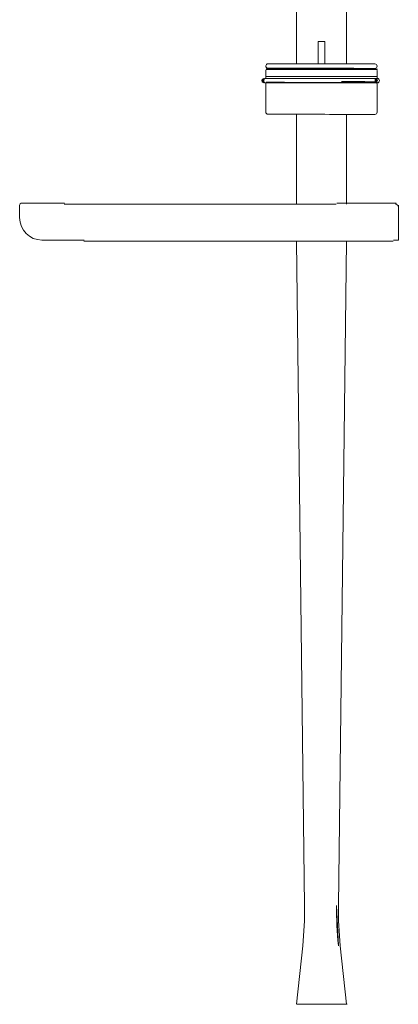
# Model space of a CAD drawing. Header units: inches. Extents: x 73 to 138, y -199 to -88.
# Tile 4 of 8: x 73 to 87, y -154 to -117. Entities that reach past the tile are written whole.
import ezdxf

# ---------------------------------------------------------------- set-up
doc = ezdxf.new("R2010")
doc.units = ezdxf.units.IN
doc.header["$MEASUREMENT"] = 0
doc.layers.add('Capa 1', color=7, linetype='Continuous')

msp = doc.modelspace()

# ---------------------------------------------------------------- hatches: boundary and pattern name
at = {"layer": 'Capa 1'}
h = msp.add_hatch(color=255, dxfattribs=at)
h.dxf.hatch_style = 2
edge = h.paths.add_edge_path()
edge.add_spline(control_points=[(82.468, -119.62), (82.468, -119.62), (82.468, -119.453), (82.468, -119.453), (82.358, -119.51), (82.358, -119.566), (82.468, -119.62)], knot_values=[0, 0, 0, 0, 0.352778, 0.352778, 0.352778, 0.705556, 0.705556, 0.705556, 0.705556], degree=3, periodic=0)
edge.add_line((82.468, -119.62), (82.468, -119.62))
h = msp.add_hatch(color=255, dxfattribs=at)
h.dxf.hatch_style = 2
edge = h.paths.add_edge_path()
edge.add_spline(control_points=[(86.617, -119.62), (86.727, -119.566), (86.727, -119.51), (86.617, -119.453), (86.617, -119.453), (86.617, -119.62), (86.617, -119.62)], knot_values=[0, 0, 0, 0, 1, 1, 1, 2, 2, 2, 2], degree=3, periodic=1)
h = msp.add_hatch(color=255, dxfattribs=at)
h.dxf.hatch_style = 2
edge = h.paths.add_edge_path()
edge.add_spline(control_points=[(85.173, -150.259), (85.167, -150.757), (85.192, -151.252), (85.243, -151.75), (85.243, -151.75), (85.173, -150.259), (85.173, -150.259)], knot_values=[0, 0, 0, 0, 1, 1, 1, 2, 2, 2, 2], degree=3, periodic=1)

# ---------------------------------------------------------------- linework, layer by layer
at = {"layer": 'Capa 1', "color": 251, "lineweight": 5}
for points in [[(83.68, -118.909), (83.68, -110.677)], [(85.547, -110.78), (85.547, -118.912)], [(84.489, -118.911), (84.489, -118.075)], [(84.739, -118.075), (84.732, -118.075), (84.71, -118.075), (84.676, -118.075), (84.635, -118.075), (84.592, -118.075), (84.552, -118.075), (84.519, -118.075), (84.496, -118.075), (84.489, -118.075)], [(84.739, -118.075), (84.738, -118.911)], [(82.537, -119.425), (82.537, -119.148)], [(82.553, -119.102), (82.56, -119.102), (82.582, -119.102), (82.617, -119.102), (82.668, -119.102), (82.732, -119.102), (82.81, -119.102), (82.9, -119.102), (83.002, -119.102), (83.114, -119.102), (83.24, -119.103), (83.374, -119.103), (83.516, -119.103), (83.667, -119.105), (83.824, -119.105), (83.987, -119.105), (84.155, -119.105), (84.326, -119.105), (84.498, -119.105), (84.672, -119.106), (84.846, -119.106), (85.019, -119.106), (85.187, -119.107), (85.353, -119.107), (85.513, -119.107), (85.667, -119.107), (85.813, -119.107), (85.952, -119.108), (86.081, -119.108), (86.2, -119.108), (86.308, -119.109), (86.404, -119.109), (86.488, -119.109), (86.559, -119.109), (86.616, -119.109), (86.659, -119.109), (86.687, -119.109), (86.703, -119.109), (86.705, -119.109)], [(86.656, -119.126), (86.649, -119.126), (86.627, -119.126), (86.59, -119.126), (86.54, -119.126), (86.474, -119.125), (86.397, -119.125), (86.304, -119.125), (86.202, -119.125), (86.087, -119.125), (85.963, -119.125), (85.827, -119.123), (85.684, -119.123), (85.532, -119.123), (85.375, -119.122), (85.211, -119.122), (85.043, -119.122), (84.871, -119.121), (84.7, -119.121), (84.525, -119.121), (84.352, -119.12), (84.182, -119.12), (84.014, -119.12), (83.85, -119.12), (83.692, -119.119), (83.541, -119.119), (83.397, -119.118), (83.262, -119.118), (83.138, -119.118), (83.022, -119.118), (82.919, -119.118), (82.829, -119.118), (82.75, -119.118), (82.685, -119.118), (82.635, -119.117), (82.598, -119.117), (82.576, -119.117), (82.568, -119.117)], [(86.604, -118.914), (86.601, -118.914), (86.583, -118.914), (86.55, -118.914), (86.504, -118.914), (86.443, -118.914), (86.368, -118.913), (86.282, -118.913), (86.182, -118.913), (86.069, -118.913), (85.947, -118.913), (85.816, -118.913), (85.676, -118.913), (85.525, -118.912), (85.371, -118.912), (85.209, -118.912), (85.043, -118.912), (84.875, -118.912), (84.705, -118.911), (84.534, -118.911), (84.363, -118.91), (84.194, -118.91), (84.028, -118.91), (83.864, -118.909), (83.711, -118.909), (83.561, -118.909), (83.419, -118.909), (83.287, -118.909), (83.164, -118.909), (83.052, -118.909), (82.952, -118.908), (82.863, -118.908), (82.788, -118.908), (82.726, -118.908), (82.678, -118.908), (82.644, -118.908), (82.625, -118.908), (82.621, -118.908)], [(86.604, -119.082), (86.601, -119.082), (86.583, -119.082), (86.55, -119.082), (86.503, -119.082), (86.443, -119.082), (86.368, -119.082), (86.28, -119.081), (86.182, -119.081), (86.069, -119.081), (85.947, -119.081), (85.816, -119.079), (85.675, -119.079), (85.525, -119.079), (85.371, -119.079), (85.209, -119.078), (85.043, -119.078), (84.875, -119.078), (84.702, -119.077), (84.534, -119.077), (84.362, -119.077), (84.193, -119.077), (84.028, -119.077), (83.864, -119.077), (83.709, -119.077), (83.561, -119.076), (83.419, -119.076), (83.286, -119.076), (83.164, -119.075), (83.051, -119.075), (82.952, -119.075), (82.863, -119.075), (82.788, -119.075), (82.726, -119.075), (82.678, -119.075), (82.644, -119.074), (82.625, -119.074), (82.621, -119.074)], [(82.703, -119.118), (82.703, -119.075)], [(86.521, -119.082), (86.521, -119.125)], [(86.686, -119.157), (86.686, -119.432)], [(82.539, -119.453), (86.687, -119.453)], [(86.705, -119.385), (86.697, -119.385), (86.676, -119.385), (86.639, -119.385), (86.589, -119.385), (86.525, -119.385), (86.447, -119.385), (86.358, -119.385), (86.255, -119.385), (86.142, -119.385), (86.018, -119.385), (85.884, -119.384), (85.741, -119.384), (85.59, -119.384), (85.433, -119.383), (85.27, -119.383), (85.103, -119.383), (84.931, -119.382), (84.76, -119.382), (84.585, -119.382), (84.411, -119.38), (84.239, -119.38), (84.07, -119.38), (83.904, -119.38), (83.745, -119.38), (83.59, -119.38), (83.443, -119.38), (83.305, -119.379), (83.176, -119.379), (83.056, -119.379), (82.948, -119.379), (82.852, -119.379), (82.768, -119.379), (82.698, -119.379), (82.64, -119.379), (82.597, -119.379), (82.568, -119.379), (82.555, -119.379), (82.553, -119.379)], [(82.535, -120.705), (82.537, -119.646)], [(86.687, -119.62), (82.539, -119.62)], [(82.551, -119.6), (82.559, -119.6), (82.581, -119.6), (82.617, -119.6), (82.667, -119.6), (82.732, -119.6), (82.808, -119.6), (82.899, -119.6), (83, -119.6), (83.114, -119.6), (83.239, -119.6), (83.373, -119.601), (83.516, -119.601), (83.666, -119.601), (83.824, -119.602), (83.986, -119.602), (84.154, -119.603), (84.325, -119.603), (84.496, -119.603), (84.671, -119.603), (84.845, -119.603), (85.017, -119.604), (85.186, -119.604), (85.351, -119.604), (85.513, -119.604), (85.666, -119.604), (85.813, -119.606), (85.952, -119.606), (86.08, -119.606), (86.2, -119.606), (86.308, -119.606), (86.404, -119.606), (86.488, -119.606), (86.559, -119.606), (86.616, -119.606), (86.657, -119.606), (86.686, -119.606), (86.701, -119.606), (86.704, -119.606)], [(86.682, -119.577), (86.674, -119.577), (86.652, -119.577), (86.615, -119.577), (86.564, -119.577), (86.499, -119.577), (86.421, -119.577), (86.33, -119.577), (86.226, -119.575), (86.11, -119.575), (85.985, -119.575), (85.849, -119.575), (85.705, -119.575), (85.553, -119.575), (85.393, -119.575), (85.353, -119.573)], [(86.657, -119.62), (86.664, -119.625)], [(86.686, -119.654), (86.684, -120.713)], [(82.617, -120.79), (82.625, -120.79), (82.646, -120.79), (82.684, -120.79), (82.735, -120.79), (82.799, -120.79), (82.878, -120.79), (82.968, -120.79), (83.07, -120.79), (83.186, -120.79), (83.311, -120.79), (83.446, -120.791), (83.59, -120.791), (83.74, -120.791), (83.898, -120.792), (84.059, -120.792), (84.226, -120.792), (84.396, -120.792), (84.567, -120.792), (84.738, -120.792), (84.908, -120.793), (85.076, -120.793), (85.241, -120.793), (85.402, -120.793), (85.555, -120.795), (85.702, -120.795), (85.841, -120.795), (85.971, -120.795), (86.091, -120.796), (86.2, -120.796), (86.297, -120.796), (86.382, -120.796), (86.453, -120.796), (86.51, -120.796), (86.554, -120.796), (86.584, -120.796), (86.598, -120.796), (86.601, -120.796)], [(83.68, -124.134), (83.68, -120.791)], [(85.547, -120.795), (85.547, -124.134)], [(73.36, -124.178), (73.36, -124.639)], [(75.03, -124.096), (73.443, -124.096)], [(78.84, -124.134), (75.021, -124.134)], [(85.166, -124.134), (78.84, -124.134)], [(87.395, -124.096), (85.183, -124.096)], [(87.478, -124.178), (87.478, -125.476)], [(74.191, -125.476), (75.769, -125.476)], [(75.758, -125.513), (78.839, -125.513)], [(78.839, -125.513), (87.283, -125.513)], [(83.982, -150.261), (83.68, -125.513)], [(85.547, -125.513), (85.245, -150.261)], [(87.301, -125.476), (87.478, -125.476)], [(83.68, -153.933), (83.912, -151.75)], [(85.315, -151.75), (85.547, -153.933)], [(83.695, -153.933), (85.564, -153.933)]]:
    msp.add_lwpolyline(points, dxfattribs=at)
for points in [[(82.621, -119.074), (82.575, -119.074), (82.537, -119.039), (82.537, -118.991), (82.539, -118.945), (82.575, -118.908), (82.621, -118.908)], [(86.604, -118.914), (86.651, -118.914), (86.687, -118.953), (86.687, -118.998), (86.686, -119.044), (86.651, -119.082), (86.604, -119.082)], [(82.539, -119.62), (82.493, -119.62), (82.455, -119.584), (82.455, -119.538), (82.455, -119.49), (82.493, -119.453), (82.539, -119.453)], [(86.687, -119.453), (86.734, -119.453), (86.771, -119.49), (86.771, -119.538), (86.771, -119.584), (86.734, -119.62), (86.687, -119.62)]]:
    msp.add_open_spline(points, degree=3, knots=[0, 0, 0, 0, 1, 1, 1, 2, 2, 2, 2], dxfattribs=at)
for points in [[(82.537, -119.148), (82.537, -119.132), (82.551, -119.117), (82.568, -119.117)], [(86.656, -119.126), (86.672, -119.126), (86.686, -119.138), (86.686, -119.157)], [(82.556, -119.453), (82.544, -119.45), (82.537, -119.438), (82.537, -119.425)], [(86.686, -119.432), (86.686, -119.44), (86.684, -119.449), (86.678, -119.453)], [(82.537, -119.646), (82.537, -119.636), (82.541, -119.627), (82.549, -119.62)], [(86.664, -119.625), (86.676, -119.629), (86.686, -119.64), (86.686, -119.654)], [(82.617, -120.79), (82.571, -120.79), (82.535, -120.752), (82.535, -120.705)], [(86.684, -120.713), (86.684, -120.761), (86.647, -120.796), (86.601, -120.796)], [(73.36, -124.178), (73.36, -124.131), (73.398, -124.096), (73.443, -124.096)], [(87.377, -124.134), (87.422, -124.134), (87.459, -124.172), (87.459, -124.217)], [(74.191, -125.476), (73.732, -125.476), (73.36, -125.1), (73.36, -124.639)], [(83.982, -150.261), (83.988, -150.756), (83.965, -151.254), (83.912, -151.75)], [(85.315, -151.75), (85.261, -151.254), (85.239, -150.756), (85.245, -150.261)]]:
    msp.add_open_spline(points, degree=3, dxfattribs=at)
at = {"layer": 'Capa 1', "lineweight": 0}
for points in [[(82.468, -119.62), (82.468, -119.62), (82.468, -119.453), (82.468, -119.453), (82.358, -119.51), (82.358, -119.566), (82.468, -119.62)], [(86.617, -119.62), (86.727, -119.566), (86.727, -119.51), (86.617, -119.453), (86.617, -119.453), (86.617, -119.62), (86.617, -119.62)], [(85.173, -150.259), (85.167, -150.757), (85.192, -151.252), (85.243, -151.75), (85.243, -151.75), (85.173, -150.259), (85.173, -150.259)]]:
    msp.add_open_spline(points, degree=3, knots=[0, 0, 0, 0, 1, 1, 1, 2, 2, 2, 2], dxfattribs=at)

doc.saveas('drawing.dxf')
